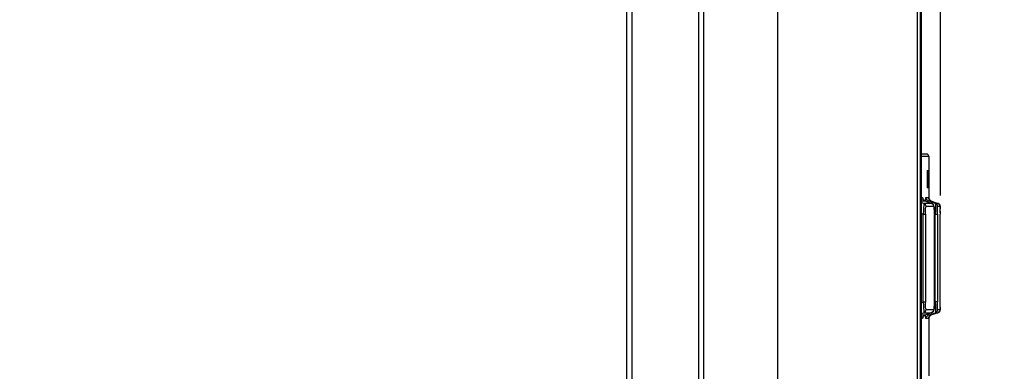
# Model space of a CAD drawing. Extents: x 0 to 594, y 0 to 420.
# Tile 49 of 136: x 255.21 to 272.18, y 255.33 to 261.38. Entities that reach past the tile are written whole.
import ezdxf

# ---------------------------------------------------------------- set-up
doc = ezdxf.new("R2010")
doc.units = 0
doc.header["$LTSCALE"] = 32.67
doc.layers.get('0').update_dxf_attribs({"linetype": 'CONTINUOUS'})
doc.styles.get("Standard").update_dxf_attribs({"font": 'txt', "width": 0.8})
doc.dimstyles.get("Standard").update_dxf_attribs({"dimtxt": 2.5, "dimasz": 2.5, "dimexe": 1.25, "dimexo": 0.625, "dimtad": 1, "dimcen": 2.5, "dimazin": 3, "dimtfac": 1, "dimtmove": 0, "dimatfit": 3})

# ---------------------------------------------------------------- blocks, each defined once
blk = doc.blocks.new('_FILLED')
at = {"color": 0, "linetype": 'BYBLOCK'}
blk.add_solid([(0, 0), (-1, 0.1429), (-1, -0.1429)], dxfattribs=at)
blk = doc.blocks.new('*D8')
at = {"color": 2, "linetype": 'CONTINUOUS'}
for p, q in [((204.276, 279.059), (204.276, 297.464)), ((271.078, 258.352), (271.078, 297.464)), ((204.276, 296.464), (237.677, 296.464)), ((271.078, 296.464), (237.677, 296.464))]:
    blk.add_line(p, q, dxfattribs=at)
at = {"color": 2, "linetype": 'CONTINUOUS', "xscale": 3.5, "yscale": 3.5, "zscale": 3.5, "rotation": 180}
blk.add_blockref('_FILLED', (204.276, 296.464), dxfattribs=at)
at = {"color": 2, "linetype": 'CONTINUOUS', "xscale": 3.5, "yscale": 3.5, "zscale": 3.5}
blk.add_blockref('_FILLED', (271.078, 296.464), dxfattribs=at)
at = {"color": 5, "linetype": 'CONTINUOUS', "width": 0.8}
blk.add_text('334', height=3.5, dxfattribs=at).set_placement((230.677, 297.339))
blk = doc.blocks.new('*D11')
at = {"color": 2, "linetype": 'CONTINUOUS'}
for p, q in [((260.164, 278.954), (270.246, 278.954)), ((272.267, 278.954), (290.115, 278.954)), ((289.115, 278.954), (289.115, 215.354)), ((289.115, 151.754), (289.115, 215.354)), ((241.53, 151.754), (290.115, 151.754))]:
    blk.add_line(p, q, dxfattribs=at)
at = {"color": 2, "linetype": 'CONTINUOUS', "xscale": 3.5, "yscale": 3.5, "zscale": 3.5}
for p, rotation in [((289.115, 278.954), 90), ((289.115, 151.754), 270)]:
    blk.add_blockref('_FILLED', p, dxfattribs=dict(at, rotation=rotation))
at = {"color": 5, "linetype": 'CONTINUOUS', "width": 0.8}
blk.add_text('636', height=3.5, rotation=90, dxfattribs=at).set_placement((288.24, 213.834))
blk = doc.blocks.new('*D12')
at = {"color": 2, "linetype": 'CONTINUOUS'}
for p, q in [((265.876, 270.657), (270.623, 270.657)), ((271.557, 270.657), (280.39, 270.657)), ((279.39, 270.657), (279.39, 221.857)), ((279.39, 173.058), (279.39, 221.857)), ((268.276, 173.058), (280.39, 173.058))]:
    blk.add_line(p, q, dxfattribs=at)
at = {"color": 2, "linetype": 'CONTINUOUS', "xscale": 3.5, "yscale": 3.5, "zscale": 3.5}
for p, rotation in [((279.39, 270.657), 90), ((279.39, 173.058), 270)]:
    blk.add_blockref('_FILLED', p, dxfattribs=dict(at, rotation=rotation))
at = {"color": 5, "linetype": 'CONTINUOUS', "width": 0.8}
blk.add_text('488', height=3.5, rotation=90, dxfattribs=at).set_placement((278.515, 213.335))

msp = doc.modelspace()

# ---------------------------------------------------------------- linework, layer by layer
at = {"color": 7, "linetype": 'CONTINUOUS'}
for p, q in [((265.676, 173.458), (265.676, 269.457)), ((265.766, 173.458), (265.766, 269.457)), ((266.906, 269.457), (266.906, 173.458)), ((266.996, 269.457), (266.996, 173.458)), ((268.276, 173.058), (268.276, 269.457)), ((270.676, 269.357), (270.676, 173.058)), ((270.736, 243.407), (270.736, 269.357)), ((270.746, 269.357), (270.746, 243.407)), ((270.747, 269.357), (270.747, 243.407)), ((270.838, 259.067), (270.728, 259.067)), ((270.878, 259.027), (270.747, 259.027)), ((270.878, 259.027), (270.878, 258.301)), ((270.853, 258.787), (270.864, 258.787)), ((270.852, 258.747), (270.852, 258.527)), ((270.865, 258.747), (270.852, 258.747)), ((270.865, 258.527), (270.865, 258.747)), ((270.852, 258.527), (270.865, 258.527)), ((270.864, 258.487), (270.853, 258.487)), ((270.747, 258.319), (270.768, 258.319)), ((270.768, 258.319), (270.773, 258.307)), ((270.773, 258.307), (270.775, 258.294)), ((270.828, 258.319), (270.875, 258.319)), ((270.875, 258.319), (270.875, 258.312)), ((270.875, 258.312), (270.875, 258.312)), ((270.878, 258.299), (270.878, 258.301)), ((270.747, 258.262), (270.808, 258.262)), ((270.792, 258.218), (270.747, 258.234)), ((270.926, 258.218), (270.792, 258.218)), ((270.808, 258.262), (270.927, 258.218)), ((270.808, 258.262), (270.808, 258.262)), ((270.966, 258.162), (270.831, 258.162)), ((270.868, 258.262), (270.914, 258.262)), ((270.991, 258.218), (270.868, 258.262)), ((270.914, 258.262), (271.035, 258.218)), ((270.914, 258.262), (270.914, 258.262)), ((270.927, 258.218), (270.926, 258.218)), ((270.929, 258.217), (270.927, 258.218)), ((270.972, 258.126), (270.971, 258.132)), ((270.972, 258.119), (270.972, 258.126)), ((270.972, 258.112), (270.972, 258.119)), ((270.973, 258.105), (270.972, 258.112)), ((270.973, 258.098), (270.973, 258.105)), ((270.973, 258.09), (270.973, 258.098)), ((271.035, 258.218), (270.991, 258.218)), ((271.075, 258.162), (271.03, 258.162)), ((271.035, 258.218), (271.035, 258.218)), ((271.075, 258.164), (271.075, 258.165)), ((271.075, 258.163), (271.075, 258.164)), ((271.075, 258.162), (271.075, 258.163)), ((271.075, 258.161), (271.075, 258.162)), ((271.075, 258.16), (271.075, 258.161)), ((271.075, 258.158), (271.075, 258.16)), ((271.075, 258.155), (271.075, 258.158)), ((271.075, 258.152), (271.075, 258.155)), ((271.075, 258.148), (271.075, 258.152)), ((271.076, 258.055), (271.075, 258.127)), ((270.747, 258.046), (270.78, 258.035)), ((270.78, 256.519), (270.78, 258.035)), ((270.78, 258.035), (270.819, 258.035)), ((270.819, 258.035), (270.819, 256.519)), ((270.973, 258.082), (270.973, 258.09)), ((270.973, 258.074), (270.973, 258.082)), ((270.974, 258.062), (270.973, 258.074)), ((270.974, 258.049), (270.974, 258.062)), ((270.974, 258.036), (270.974, 258.049)), ((270.974, 258.036), (270.974, 256.526)), ((270.974, 258.036), (270.985, 258.032)), ((270.974, 256.526), (270.974, 258.027)), ((270.974, 258.027), (270.974, 258.027)), ((270.985, 256.521), (270.985, 258.032)), ((270.985, 258.032), (271.025, 258.032)), ((271.025, 258.032), (271.025, 256.521)), ((271.076, 258.082), (271.076, 258.03)), ((271.076, 256.447), (271.076, 258.03)), ((270.78, 256.519), (270.747, 256.507)), ((270.819, 256.519), (270.78, 256.519)), ((270.972, 256.445), (270.973, 256.452)), ((270.972, 256.438), (270.972, 256.445)), ((270.972, 256.432), (270.972, 256.438)), ((270.973, 256.475), (270.974, 256.488)), ((270.973, 256.468), (270.973, 256.475)), ((270.973, 256.46), (270.973, 256.468)), ((270.973, 256.452), (270.973, 256.46)), ((270.974, 256.513), (270.974, 256.526)), ((270.974, 256.526), (270.974, 256.526)), ((270.985, 256.521), (270.974, 256.517)), ((270.974, 256.5), (270.974, 256.513)), ((270.974, 256.488), (270.974, 256.5)), ((271.025, 256.521), (270.985, 256.521)), ((271.075, 256.424), (271.076, 256.471)), ((271.075, 256.401), (271.075, 256.405)), ((271.075, 256.397), (271.075, 256.401)), ((270.747, 256.319), (270.792, 256.335)), ((270.808, 256.291), (270.747, 256.291)), ((270.768, 256.235), (270.747, 256.235)), ((270.792, 256.335), (270.926, 256.335)), ((270.927, 256.336), (270.808, 256.291)), ((270.926, 256.335), (270.808, 256.291)), ((270.808, 256.291), (270.808, 256.291)), ((270.875, 256.235), (270.828, 256.235)), ((270.831, 256.392), (270.966, 256.392)), ((270.868, 256.291), (270.991, 256.335)), ((270.914, 256.291), (270.868, 256.291)), ((270.875, 256.241), (270.875, 256.235)), ((270.875, 256.241), (270.875, 256.241)), ((270.878, 256.254), (270.879, 256.255)), ((270.878, 256.253), (270.878, 256.254)), ((270.878, 256.253), (270.878, 255.247)), ((270.879, 256.257), (270.88, 256.259)), ((270.879, 256.256), (270.879, 256.258)), ((270.879, 256.255), (270.879, 256.256)), ((270.88, 256.26), (270.881, 256.261)), ((270.88, 256.259), (270.881, 256.26)), ((270.881, 256.261), (270.882, 256.262)), ((270.882, 256.264), (270.883, 256.265)), ((270.882, 256.262), (270.882, 256.264)), ((270.901, 256.284), (270.903, 256.286)), ((270.913, 256.291), (270.914, 256.291)), ((271.035, 256.335), (270.914, 256.291)), ((270.926, 256.335), (270.927, 256.336)), ((270.991, 256.335), (271.035, 256.335)), ((271.03, 256.392), (271.075, 256.392)), ((271.035, 256.335), (271.035, 256.335)), ((271.055, 256.347), (271.056, 256.349)), ((271.056, 256.348), (271.058, 256.35)), ((271.058, 256.35), (271.059, 256.352)), ((271.059, 256.352), (271.061, 256.353)), ((271.061, 256.353), (271.062, 256.355)), ((271.062, 256.355), (271.063, 256.356)), ((271.063, 256.356), (271.064, 256.358)), ((271.064, 256.358), (271.065, 256.359)), ((271.065, 256.359), (271.066, 256.361)), ((271.066, 256.361), (271.067, 256.362)), ((271.067, 256.363), (271.068, 256.365)), ((271.067, 256.362), (271.067, 256.363)), ((271.068, 256.365), (271.069, 256.366)), ((271.069, 256.367), (271.07, 256.368)), ((271.069, 256.366), (271.069, 256.367)), ((271.07, 256.369), (271.071, 256.371)), ((271.07, 256.368), (271.07, 256.37)), ((271.071, 256.372), (271.072, 256.373)), ((271.071, 256.371), (271.071, 256.372)), ((271.072, 256.375), (271.073, 256.376)), ((271.072, 256.374), (271.072, 256.375)), ((271.072, 256.373), (271.072, 256.374)), ((271.075, 256.395), (271.075, 256.397)), ((271.075, 256.393), (271.075, 256.395)), ((271.075, 256.392), (271.075, 256.393)), ((271.075, 256.391), (271.075, 256.392))]:
    msp.add_line(p, q, dxfattribs=at)
for points in [[(270.853, 258.787), (270.852, 258.781), (270.852, 258.767), (270.852, 258.747)], [(270.865, 258.747), (270.865, 258.767), (270.864, 258.781), (270.864, 258.787)], [(270.852, 258.527), (270.852, 258.507), (270.852, 258.492), (270.853, 258.487)], [(270.864, 258.487), (270.864, 258.492), (270.865, 258.507), (270.865, 258.527)], [(270.768, 258.319), (270.773, 258.295), (270.787, 258.275), (270.808, 258.262)], [(270.808, 258.262), (270.806, 258.263), (270.804, 258.264), (270.802, 258.265), (270.8, 258.266), (270.798, 258.267), (270.797, 258.268), (270.795, 258.269), (270.793, 258.27), (270.792, 258.271), (270.79, 258.273), (270.789, 258.274), (270.788, 258.275), (270.786, 258.276), (270.785, 258.278), (270.784, 258.279), (270.783, 258.28), (270.782, 258.281), (270.781, 258.282), (270.78, 258.283), (270.78, 258.284), (270.779, 258.285), (270.779, 258.286), (270.778, 258.287), (270.778, 258.288), (270.777, 258.289), (270.777, 258.29), (270.776, 258.29), (270.776, 258.291), (270.776, 258.292), (270.775, 258.292), (270.775, 258.293), (270.775, 258.294), (270.775, 258.294), (270.774, 258.295), (270.774, 258.295), (270.774, 258.296), (270.774, 258.296), (270.774, 258.296), (270.774, 258.297), (270.774, 258.297), (270.774, 258.297), (270.774, 258.297)], [(270.821, 258.257), (270.822, 258.275), (270.825, 258.307), (270.828, 258.319)], [(270.868, 258.262), (270.847, 258.275), (270.833, 258.295), (270.828, 258.319)], [(270.875, 258.319), (270.88, 258.295), (270.894, 258.275), (270.914, 258.262)], [(270.914, 258.262), (270.913, 258.263), (270.911, 258.264), (270.909, 258.265), (270.907, 258.266), (270.905, 258.267), (270.903, 258.268), (270.901, 258.269), (270.899, 258.27), (270.898, 258.272), (270.896, 258.273), (270.894, 258.275), (270.893, 258.276), (270.891, 258.278), (270.89, 258.279), (270.888, 258.281), (270.887, 258.283), (270.886, 258.284), (270.885, 258.286), (270.884, 258.287), (270.883, 258.289), (270.882, 258.29), (270.881, 258.292), (270.881, 258.293), (270.88, 258.295), (270.88, 258.296), (270.879, 258.297), (270.879, 258.298), (270.878, 258.299), (270.878, 258.3), (270.878, 258.301), (270.877, 258.302), (270.877, 258.303), (270.877, 258.304), (270.877, 258.304), (270.877, 258.305), (270.876, 258.306), (270.876, 258.306), (270.876, 258.307), (270.876, 258.307), (270.876, 258.308), (270.876, 258.308), (270.876, 258.309), (270.876, 258.309), (270.876, 258.309), (270.876, 258.31), (270.876, 258.31), (270.876, 258.311), (270.876, 258.311), (270.876, 258.311), (270.876, 258.311), (270.876, 258.312), (270.875, 258.312), (270.875, 258.312), (270.875, 258.312), (270.875, 258.312)], [(270.792, 258.218), (270.792, 258.207), (270.791, 258.18), (270.788, 258.14), (270.784, 258.09), (270.78, 258.035)], [(270.831, 258.162), (270.827, 258.185), (270.813, 258.205), (270.792, 258.218)], [(270.819, 258.035), (270.82, 258.085), (270.822, 258.125), (270.826, 258.152), (270.831, 258.162)], [(270.858, 258.244), (270.86, 258.255), (270.868, 258.262)], [(270.926, 258.218), (270.947, 258.205), (270.961, 258.186), (270.966, 258.162)], [(270.971, 258.132), (270.971, 258.135), (270.971, 258.138), (270.97, 258.141), (270.97, 258.144), (270.97, 258.147), (270.97, 258.15), (270.969, 258.152), (270.969, 258.154), (270.969, 258.156), (270.969, 258.158), (270.968, 258.16), (270.968, 258.162), (270.968, 258.163), (270.968, 258.165), (270.967, 258.166), (270.967, 258.168), (270.967, 258.169), (270.967, 258.17), (270.966, 258.172), (270.966, 258.173), (270.966, 258.174), (270.965, 258.175), (270.965, 258.176), (270.965, 258.178), (270.964, 258.179), (270.964, 258.18), (270.963, 258.181), (270.963, 258.182), (270.963, 258.183), (270.962, 258.184), (270.961, 258.186), (270.961, 258.187), (270.96, 258.188), (270.96, 258.189), (270.959, 258.191), (270.958, 258.192), (270.957, 258.193), (270.956, 258.195), (270.955, 258.196), (270.954, 258.198), (270.953, 258.2), (270.951, 258.201), (270.95, 258.203), (270.949, 258.204), (270.947, 258.206), (270.946, 258.207), (270.944, 258.208), (270.942, 258.21), (270.94, 258.211), (270.939, 258.212), (270.937, 258.213), (270.935, 258.214), (270.933, 258.215), (270.931, 258.216), (270.929, 258.217)], [(270.966, 258.162), (270.969, 258.151), (270.971, 258.123), (270.973, 258.081), (270.974, 258.027)], [(270.991, 258.218), (270.993, 258.207), (270.994, 258.181), (270.993, 258.14), (270.99, 258.089), (270.985, 258.032)], [(271.03, 258.162), (271.025, 258.185), (271.012, 258.205), (270.991, 258.218)], [(271.025, 258.032), (271.025, 258.084), (271.026, 258.125), (271.028, 258.152), (271.03, 258.162)], [(271.067, 258.191), (271.066, 258.192), (271.065, 258.194), (271.064, 258.195), (271.063, 258.197), (271.062, 258.199), (271.061, 258.2), (271.059, 258.202), (271.058, 258.204), (271.056, 258.205), (271.055, 258.207), (271.053, 258.208), (271.051, 258.209), (271.05, 258.211), (271.048, 258.212), (271.046, 258.213), (271.044, 258.214), (271.042, 258.215), (271.04, 258.216), (271.038, 258.217), (271.036, 258.218), (271.035, 258.218)], [(271.035, 258.218), (271.056, 258.206), (271.07, 258.186), (271.075, 258.162)], [(271.072, 258.179), (271.072, 258.18), (271.071, 258.182), (271.071, 258.183), (271.07, 258.184), (271.07, 258.185), (271.069, 258.186), (271.069, 258.188), (271.068, 258.189), (271.067, 258.191)], [(271.075, 258.165), (271.075, 258.165), (271.075, 258.165), (271.074, 258.166), (271.074, 258.166), (271.074, 258.167), (271.074, 258.167), (271.074, 258.168), (271.074, 258.168), (271.074, 258.169), (271.074, 258.169), (271.074, 258.17), (271.074, 258.17), (271.074, 258.171), (271.074, 258.171), (271.074, 258.172), (271.074, 258.173), (271.073, 258.173), (271.073, 258.174), (271.073, 258.175), (271.073, 258.176), (271.073, 258.176), (271.073, 258.177), (271.072, 258.178), (271.072, 258.179)], [(271.075, 258.162), (271.075, 258.152), (271.075, 258.124)], [(270.78, 256.519), (270.785, 256.462), (270.788, 256.412), (270.791, 256.372), (270.792, 256.346), (270.792, 256.335)], [(270.831, 256.392), (270.826, 256.402), (270.822, 256.43), (270.82, 256.47), (270.819, 256.519)], [(270.927, 256.336), (270.929, 256.336), (270.931, 256.337), (270.933, 256.338), (270.935, 256.339), (270.937, 256.34), (270.938, 256.341), (270.94, 256.342), (270.942, 256.344), (270.944, 256.345), (270.945, 256.346), (270.947, 256.348), (270.949, 256.349), (270.95, 256.351), (270.951, 256.352), (270.953, 256.354), (270.954, 256.355), (270.955, 256.357), (270.956, 256.358), (270.957, 256.36), (270.958, 256.361), (270.959, 256.363), (270.96, 256.364), (270.96, 256.365), (270.961, 256.367), (270.961, 256.368), (270.962, 256.369), (270.962, 256.37), (270.963, 256.371), (270.963, 256.372), (270.964, 256.374), (270.964, 256.375), (270.964, 256.376), (270.965, 256.377), (270.965, 256.378), (270.966, 256.379), (270.966, 256.38), (270.966, 256.382), (270.966, 256.383), (270.967, 256.384), (270.967, 256.386), (270.967, 256.387), (270.968, 256.388), (270.968, 256.39), (270.968, 256.391), (270.968, 256.393), (270.969, 256.395), (270.969, 256.397), (270.969, 256.399), (270.969, 256.401), (270.97, 256.403), (270.97, 256.405), (270.97, 256.407), (270.97, 256.41), (270.971, 256.413), (270.971, 256.416), (270.971, 256.419), (270.971, 256.422), (270.971, 256.425), (270.972, 256.432)], [(270.974, 256.526), (270.973, 256.472), (270.971, 256.429), (270.969, 256.402), (270.966, 256.392)], [(270.985, 256.521), (270.99, 256.463), (270.993, 256.412), (270.994, 256.372), (270.993, 256.346), (270.991, 256.335)], [(271.03, 256.392), (271.028, 256.402), (271.026, 256.43), (271.025, 256.471), (271.025, 256.521)], [(271.075, 256.429), (271.075, 256.401), (271.075, 256.392)], [(270.808, 256.291), (270.787, 256.279), (270.773, 256.259), (270.768, 256.235)], [(270.775, 256.259), (270.773, 256.246), (270.768, 256.235)], [(270.774, 256.257), (270.774, 256.257), (270.774, 256.257), (270.774, 256.257), (270.774, 256.257), (270.774, 256.257), (270.774, 256.258), (270.774, 256.258), (270.774, 256.258), (270.774, 256.259), (270.775, 256.259), (270.775, 256.26), (270.775, 256.26), (270.775, 256.261), (270.776, 256.262), (270.776, 256.262), (270.776, 256.263), (270.777, 256.264), (270.777, 256.265), (270.777, 256.266), (270.778, 256.266), (270.779, 256.267), (270.779, 256.268), (270.78, 256.269), (270.78, 256.27), (270.781, 256.271), (270.782, 256.272), (270.783, 256.274), (270.784, 256.275), (270.785, 256.276), (270.786, 256.277), (270.787, 256.278), (270.789, 256.28), (270.79, 256.281), (270.792, 256.282), (270.793, 256.283), (270.795, 256.285), (270.797, 256.286), (270.798, 256.287), (270.8, 256.288), (270.802, 256.289), (270.804, 256.29), (270.806, 256.29), (270.808, 256.291)], [(270.792, 256.335), (270.813, 256.348), (270.826, 256.368), (270.831, 256.392)], [(270.828, 256.235), (270.825, 256.247), (270.822, 256.281), (270.821, 256.296)], [(270.828, 256.235), (270.833, 256.258), (270.847, 256.278), (270.868, 256.291)], [(270.868, 256.291), (270.86, 256.299), (270.858, 256.31)], [(270.914, 256.291), (270.894, 256.279), (270.88, 256.259), (270.875, 256.235)], [(270.875, 256.241), (270.875, 256.241), (270.875, 256.242), (270.875, 256.242), (270.876, 256.242), (270.876, 256.242), (270.876, 256.242), (270.876, 256.243), (270.876, 256.243), (270.876, 256.243), (270.876, 256.244), (270.876, 256.244), (270.876, 256.244), (270.876, 256.245), (270.876, 256.245), (270.876, 256.246), (270.876, 256.246), (270.876, 256.247), (270.876, 256.247), (270.876, 256.248), (270.877, 256.249), (270.877, 256.249), (270.877, 256.25), (270.877, 256.251), (270.877, 256.252), (270.878, 256.252), (270.878, 256.253)], [(270.883, 256.265), (270.884, 256.266), (270.885, 256.268), (270.886, 256.269), (270.887, 256.271), (270.889, 256.273), (270.89, 256.274), (270.891, 256.276), (270.893, 256.278), (270.894, 256.279), (270.896, 256.28), (270.898, 256.282), (270.899, 256.283), (270.901, 256.284), (270.903, 256.286), (270.905, 256.287), (270.907, 256.288), (270.909, 256.289), (270.911, 256.29), (270.913, 256.291), (270.914, 256.291)], [(270.89, 256.274), (270.891, 256.276), (270.893, 256.278), (270.894, 256.279), (270.896, 256.28), (270.898, 256.282), (270.899, 256.283)], [(270.905, 256.287), (270.907, 256.288), (270.909, 256.289), (270.911, 256.29)], [(270.966, 256.392), (270.961, 256.368), (270.947, 256.348), (270.926, 256.335)], [(270.991, 256.335), (271.011, 256.348), (271.025, 256.368), (271.03, 256.392)], [(271.075, 256.392), (271.07, 256.368), (271.056, 256.348), (271.035, 256.335)], [(271.035, 256.335), (271.036, 256.336), (271.038, 256.336), (271.04, 256.337), (271.042, 256.338), (271.044, 256.339), (271.046, 256.34), (271.048, 256.342), (271.05, 256.343), (271.051, 256.344), (271.053, 256.346), (271.055, 256.347)], [(271.072, 256.376), (271.073, 256.377), (271.073, 256.378), (271.073, 256.379), (271.073, 256.379), (271.073, 256.38), (271.074, 256.381), (271.074, 256.381), (271.074, 256.382), (271.074, 256.383), (271.074, 256.383), (271.074, 256.384), (271.074, 256.384), (271.074, 256.385), (271.074, 256.385), (271.074, 256.386), (271.074, 256.386), (271.074, 256.387), (271.074, 256.387), (271.074, 256.388), (271.075, 256.388), (271.075, 256.389), (271.075, 256.389), (271.075, 256.39), (271.075, 256.39), (271.075, 256.391)]]:
    msp.add_lwpolyline(points, dxfattribs=at)
msp.add_arc((270.838, 259.027), 0.04, 0, 89.9999, dxfattribs=at)

# ---------------------------------------------------------------- dimensions: what is measured, and where the dimension line sits
at = {"color": 2, "linetype": 'CONTINUOUS'}
dim = msp.add_linear_dim(base=(271.078, 296.464), p1=(204.276, 279.059), p2=(271.078, 258.352), dimstyle='Standard', dxfattribs=at)
dim.commit()
dim.dimension.update_dxf_attribs({"geometry": '*D8', "text_midpoint": (234.877, 299.089), "dimtype": 128})
for base, p1, p2, angle, picture, middle in [((289.115, 278.954), (241.53, 151.754), (260.164, 278.954), 90, '*D11', (286.49, 218.034)), ((279.39, 173.058), (265.876, 270.657), (268.276, 173.058), 270, '*D12', (276.765, 217.535))]:
    dim = msp.add_linear_dim(base=base, p1=p1, p2=p2, angle=angle, dimstyle='Standard', dxfattribs=at)
    dim.commit()
    dim.dimension.update_dxf_attribs({"geometry": picture, "text_midpoint": middle, "dimtype": 128})

doc.saveas('drawing.dxf')
